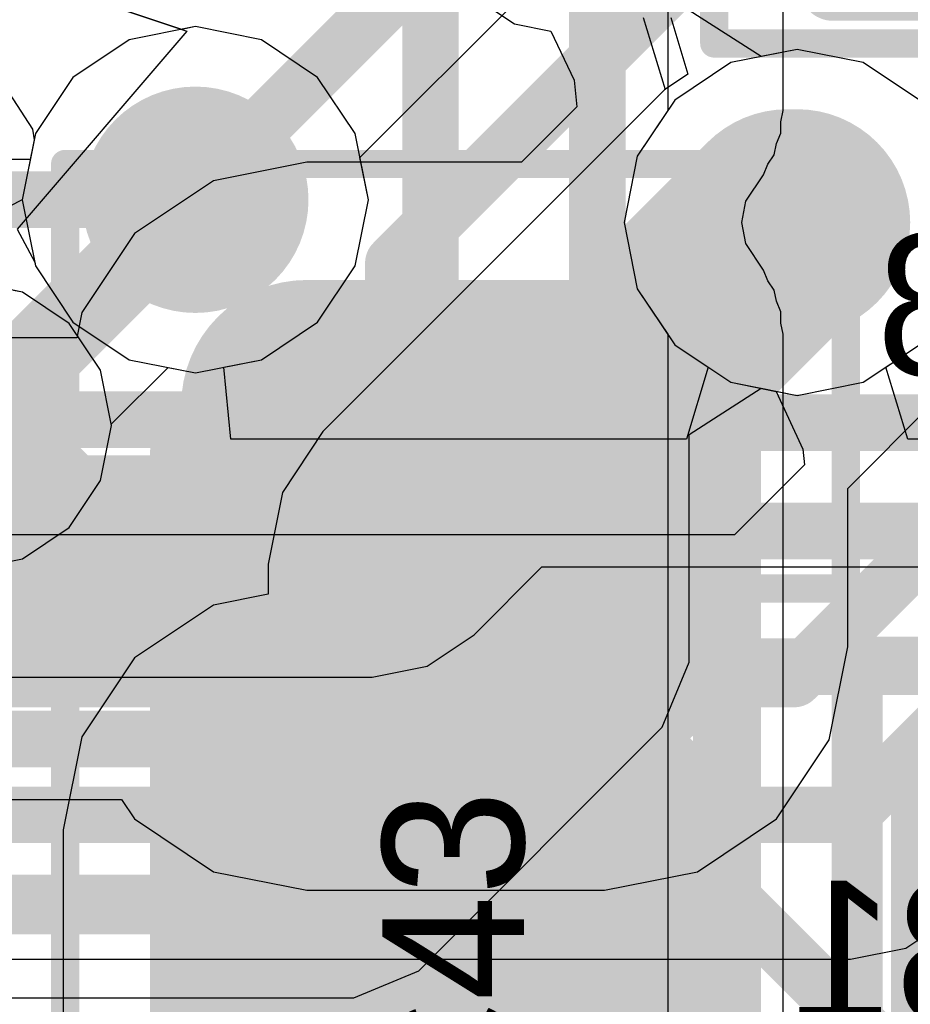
# Model space of a CAD drawing. Header units: millimetres. Extents: x -2 to 68, y -2 to 27.4.
# Tile 86 of 256: x 19.5 to 21.1, y 6.3 to 8. Entities that reach past the tile are written whole.
import ezdxf

# ---------------------------------------------------------------- set-up
doc = ezdxf.new("R2010")
doc.units = ezdxf.units.MM
for name, color, linetype in [('BottomLayer', 5, 'Continuous'), ('BottomPaste', 16, 'Continuous'), ('BottomSolder', 6, 'Continuous'), ('DrillGuide', 244, 'Continuous'), ('Mechanical10', 56, 'Continuous'), ('Mechanical13', 56, 'Continuous'), ('Mechanical15', 56, 'Continuous'), ('Mechanical17', 56, 'Continuous'), ('Mechanical2', 216, 'Continuous'), ('Mechanical6', 56, 'Continuous'), ('MidLayer1', 16, 'Continuous'), ('MidLayer2', 76, 'Continuous'), ('MidLayer3', 90, 'Continuous'), ('MidLayer4', 156, 'Continuous'), ('MidLayer5', 130, 'Continuous'), ('MidLayer6', 216, 'Continuous'), ('MidLayer7', 6, 'Continuous'), ('MidLayer8', 54, 'Continuous'), ('MultiLayer', 9, 'Continuous'), ('TopLayer', 1, 'Continuous'), ('TopPaste', 8, 'Continuous'), ('TopSolder', 216, 'Continuous'), ('ViaHoleLayer', 16, 'Continuous')]:
    doc.layers.add(name, color=color, linetype=linetype)

# ---------------------------------------------------------------- blocks, each defined once
blk = doc.blocks.new('RES_0201_121')
at = {"layer": 'Mechanical13', "const_width": 0.12}
for points in [[(0.32, 0.17), (-0.32, 0.17)], [(-0.32, 0.17), (-0.32, -0.17)], [(0.32, 0.17), (0.32, -0.17)], [(0.32, -0.17), (-0.32, -0.17)]]:
    blk.add_lwpolyline(points, dxfattribs=at)
at = {"layer": 'Mechanical13', "const_width": 0.06}
for points in [[(-0.35, 0.17, 1), (-0.29, 0.17, 1)], [(-0.35, 0.17, 1), (-0.29, 0.17, 1)], [(0.29, 0.17, 1), (0.35, 0.17, 1)], [(0.29, 0.17, 1), (0.35, 0.17, 1)], [(-0.35, -0.17, 1), (-0.29, -0.17, 1)], [(-0.35, -0.17, 1), (-0.29, -0.17, 1)], [(0.29, -0.17, 1), (0.35, -0.17, 1)], [(0.29, -0.17, 1), (0.35, -0.17, 1)]]:
    blk.add_lwpolyline(points, format="xyb", close=True, dxfattribs=at)
at = {"layer": 'Mechanical15', "const_width": 0.05}
for points in [[(0.53, 0.27), (-0.53, 0.27)], [(-0.53, 0.27), (-0.53, -0.27)], [(0.53, 0.27), (0.53, -0.27)], [(0, 0.135), (0, -0.135)], [(0.135, 0), (-0.135, 0)], [(0.53, -0.27), (-0.53, -0.27)]]:
    blk.add_lwpolyline(points, dxfattribs=at)
at = {"layer": 'Mechanical15'}
for points, const_width in [([(-0.5425, 0.27, 1), (-0.5175, 0.27, 1)], 0.025), ([(-0.5425, 0.27, 1), (-0.5175, 0.27, 1)], 0.025), ([(0.5175, 0.27, 1), (0.5425, 0.27, 1)], 0.025), ([(0.5175, 0.27, 1), (0.5425, 0.27, 1)], 0.025), ([(-0.0125, 0.135, 1), (0.0125, 0.135, 1)], 0.025), ([(0.1013, 0, 1), (-0.1013, 0, 1)], 0.05), ([(-0.1475, 0, 1), (-0.1225, 0, 1)], 0.025), ([(-0.1138, 0, 1), (-0.0888, 0, 1)], 0.025), ([(0.0888, 0, 1), (0.1138, 0, 1)], 0.025), ([(0.1225, 0, 1), (0.1475, 0, 1)], 0.025), ([(-0.0125, -0.135, 1), (0.0125, -0.135, 1)], 0.025), ([(-0.5425, -0.27, 1), (-0.5175, -0.27, 1)], 0.025), ([(-0.5425, -0.27, 1), (-0.5175, -0.27, 1)], 0.025), ([(0.5175, -0.27, 1), (0.5425, -0.27, 1)], 0.025), ([(0.5175, -0.27, 1), (0.5425, -0.27, 1)], 0.025)]:
    blk.add_lwpolyline(points, format="xyb", close=True, dxfattribs=dict(at, const_width=const_width))
at = {"layer": 'TopLayer', "const_width": 0.0806}
for points in [[(-0.3897, 0.0894, 1), (-0.3091, 0.0894, 1)], [(-0.2409, 0.0894, 1), (-0.1603, 0.0894, 1)], [(0.1603, 0.0894, 1), (0.2409, 0.0894, 1)], [(0.3091, 0.0894, 1), (0.3897, 0.0894, 1)], [(-0.3897, -0.0894, 1), (-0.3091, -0.0894, 1)], [(-0.2409, -0.0894, 1), (-0.1603, -0.0894, 1)], [(0.1603, -0.0894, 1), (0.2409, -0.0894, 1)], [(0.3091, -0.0894, 1), (0.3897, -0.0894, 1)]]:
    blk.add_lwpolyline(points, format="xyb", close=True, dxfattribs=at)
at = {"layer": 'TopLayer'}
for points in [[(-0.2006, 0.17), (-0.3494, 0.17), (-0.2006, -0.17), (-0.3494, -0.17)], [(0.2006, -0.17), (0.3494, -0.17), (0.2006, 0.17), (0.3494, 0.17)], [(-0.12, 0.0894), (-0.43, 0.0894), (-0.12, -0.0894), (-0.43, -0.0894)], [(0.12, -0.0894), (0.43, -0.0894), (0.12, 0.0894), (0.43, 0.0894)]]:
    blk.add_solid(points, dxfattribs=at)
at = {"layer": 'TopPaste', "const_width": 0.0806}
for points in [[(-0.3897, 0.0894, 1), (-0.3091, 0.0894, 1)], [(-0.2409, 0.0894, 1), (-0.1603, 0.0894, 1)], [(0.1603, 0.0894, 1), (0.2409, 0.0894, 1)], [(0.3091, 0.0894, 1), (0.3897, 0.0894, 1)], [(-0.3897, -0.0894, 1), (-0.3091, -0.0894, 1)], [(-0.2409, -0.0894, 1), (-0.1603, -0.0894, 1)], [(0.1603, -0.0894, 1), (0.2409, -0.0894, 1)], [(0.3091, -0.0894, 1), (0.3897, -0.0894, 1)]]:
    blk.add_lwpolyline(points, format="xyb", close=True, dxfattribs=at)
at = {"layer": 'TopPaste'}
for points in [[(-0.2006, 0.17), (-0.3494, 0.17), (-0.2006, -0.17), (-0.3494, -0.17)], [(0.2006, -0.17), (0.3494, -0.17), (0.2006, 0.17), (0.3494, 0.17)], [(-0.12, 0.0894), (-0.43, 0.0894), (-0.12, -0.0894), (-0.43, -0.0894)], [(0.12, -0.0894), (0.43, -0.0894), (0.12, 0.0894), (0.43, 0.0894)]]:
    blk.add_solid(points, dxfattribs=at)
at = {"layer": 'TopSolder', "const_width": 0.0806}
for points in [[(-0.3897, 0.0894, 1), (-0.3091, 0.0894, 1)], [(-0.2409, 0.0894, 1), (-0.1603, 0.0894, 1)], [(0.1603, 0.0894, 1), (0.2409, 0.0894, 1)], [(0.3091, 0.0894, 1), (0.3897, 0.0894, 1)], [(-0.3897, -0.0894, 1), (-0.3091, -0.0894, 1)], [(-0.2409, -0.0894, 1), (-0.1603, -0.0894, 1)], [(0.1603, -0.0894, 1), (0.2409, -0.0894, 1)], [(0.3091, -0.0894, 1), (0.3897, -0.0894, 1)]]:
    blk.add_lwpolyline(points, format="xyb", close=True, dxfattribs=at)
at = {"layer": 'TopSolder'}
for points in [[(-0.2006, 0.17), (-0.3494, 0.17), (-0.2006, -0.17), (-0.3494, -0.17)], [(0.2006, -0.17), (0.3494, -0.17), (0.2006, 0.17), (0.3494, 0.17)], [(-0.12, 0.0894), (-0.43, 0.0894), (-0.12, -0.0894), (-0.43, -0.0894)], [(0.12, -0.0894), (0.43, -0.0894), (0.12, 0.0894), (0.43, 0.0894)]]:
    blk.add_solid(points, dxfattribs=at)
blk = doc.blocks.new('CAP_0201_B_316')
at = {"layer": 'BottomLayer', "const_width": 0.0806}
for points in [[(-0.3897, 0.0894, 1), (-0.3091, 0.0894, 1)], [(-0.2409, 0.0894, 1), (-0.1603, 0.0894, 1)], [(0.1603, 0.0894, 1), (0.2409, 0.0894, 1)], [(0.3091, 0.0894, 1), (0.3897, 0.0894, 1)], [(-0.3897, -0.0894, 1), (-0.3091, -0.0894, 1)], [(-0.2409, -0.0894, 1), (-0.1603, -0.0894, 1)], [(0.1603, -0.0894, 1), (0.2409, -0.0894, 1)], [(0.3091, -0.0894, 1), (0.3897, -0.0894, 1)]]:
    blk.add_lwpolyline(points, format="xyb", close=True, dxfattribs=at)
at = {"layer": 'BottomLayer'}
for points in [[(-0.2006, 0.17), (-0.3494, 0.17), (-0.2006, -0.17), (-0.3494, -0.17)], [(0.2006, -0.17), (0.3494, -0.17), (0.2006, 0.17), (0.3494, 0.17)], [(-0.12, 0.0894), (-0.43, 0.0894), (-0.12, -0.0894), (-0.43, -0.0894)], [(0.12, -0.0894), (0.43, -0.0894), (0.12, 0.0894), (0.43, 0.0894)]]:
    blk.add_solid(points, dxfattribs=at)
at = {"layer": 'BottomPaste', "const_width": 0.0806}
for points in [[(-0.3897, 0.0894, 1), (-0.3091, 0.0894, 1)], [(-0.2409, 0.0894, 1), (-0.1603, 0.0894, 1)], [(0.1603, 0.0894, 1), (0.2409, 0.0894, 1)], [(0.3091, 0.0894, 1), (0.3897, 0.0894, 1)], [(-0.3897, -0.0894, 1), (-0.3091, -0.0894, 1)], [(-0.2409, -0.0894, 1), (-0.1603, -0.0894, 1)], [(0.1603, -0.0894, 1), (0.2409, -0.0894, 1)], [(0.3091, -0.0894, 1), (0.3897, -0.0894, 1)]]:
    blk.add_lwpolyline(points, format="xyb", close=True, dxfattribs=at)
at = {"layer": 'BottomPaste'}
for points in [[(-0.2006, 0.17), (-0.3494, 0.17), (-0.2006, -0.17), (-0.3494, -0.17)], [(0.2006, -0.17), (0.3494, -0.17), (0.2006, 0.17), (0.3494, 0.17)], [(-0.12, 0.0894), (-0.43, 0.0894), (-0.12, -0.0894), (-0.43, -0.0894)], [(0.12, -0.0894), (0.43, -0.0894), (0.12, 0.0894), (0.43, 0.0894)]]:
    blk.add_solid(points, dxfattribs=at)
at = {"layer": 'BottomSolder', "const_width": 0.0806}
for points in [[(-0.3897, 0.0894, 1), (-0.3091, 0.0894, 1)], [(-0.2409, 0.0894, 1), (-0.1603, 0.0894, 1)], [(0.1603, 0.0894, 1), (0.2409, 0.0894, 1)], [(0.3091, 0.0894, 1), (0.3897, 0.0894, 1)], [(-0.3897, -0.0894, 1), (-0.3091, -0.0894, 1)], [(-0.2409, -0.0894, 1), (-0.1603, -0.0894, 1)], [(0.1603, -0.0894, 1), (0.2409, -0.0894, 1)], [(0.3091, -0.0894, 1), (0.3897, -0.0894, 1)]]:
    blk.add_lwpolyline(points, format="xyb", close=True, dxfattribs=at)
at = {"layer": 'BottomSolder'}
for points in [[(-0.2006, 0.17), (-0.3494, 0.17), (-0.2006, -0.17), (-0.3494, -0.17)], [(0.2006, -0.17), (0.3494, -0.17), (0.2006, 0.17), (0.3494, 0.17)], [(-0.12, 0.0894), (-0.43, 0.0894), (-0.12, -0.0894), (-0.43, -0.0894)], [(0.12, -0.0894), (0.43, -0.0894), (0.12, 0.0894), (0.43, 0.0894)]]:
    blk.add_solid(points, dxfattribs=at)
at = {"layer": 'Mechanical10', "const_width": 0.12}
for points in [[(-0.32, 0.17), (0.32, 0.17)], [(-0.32, 0.17), (-0.32, -0.17)], [(0.32, 0.17), (0.32, -0.17)], [(-0.32, -0.17), (0.32, -0.17)]]:
    blk.add_lwpolyline(points, dxfattribs=at)
at = {"layer": 'Mechanical10', "const_width": 0.06}
for points in [[(-0.35, 0.17, 1), (-0.29, 0.17, 1)], [(-0.35, 0.17, 1), (-0.29, 0.17, 1)], [(0.29, 0.17, 1), (0.35, 0.17, 1)], [(0.29, 0.17, 1), (0.35, 0.17, 1)], [(-0.35, -0.17, 1), (-0.29, -0.17, 1)], [(-0.35, -0.17, 1), (-0.29, -0.17, 1)], [(0.29, -0.17, 1), (0.35, -0.17, 1)], [(0.29, -0.17, 1), (0.35, -0.17, 1)]]:
    blk.add_lwpolyline(points, format="xyb", close=True, dxfattribs=at)
at = {"layer": 'Mechanical6', "const_width": 0.05}
for points in [[(-0.53, 0.27), (0.53, 0.27)], [(-0.53, 0.27), (-0.53, -0.27)], [(0.53, 0.27), (0.53, -0.27)], [(0, 0.135), (0, -0.135)], [(-0.135, 0), (0.135, 0)], [(-0.53, -0.27), (0.53, -0.27)]]:
    blk.add_lwpolyline(points, dxfattribs=at)
at = {"layer": 'Mechanical6'}
for points, const_width in [([(-0.5425, 0.27, 1), (-0.5175, 0.27, 1)], 0.025), ([(-0.5425, 0.27, 1), (-0.5175, 0.27, 1)], 0.025), ([(0.5175, 0.27, 1), (0.5425, 0.27, 1)], 0.025), ([(0.5175, 0.27, 1), (0.5425, 0.27, 1)], 0.025), ([(-0.0125, 0.135, 1), (0.0125, 0.135, 1)], 0.025), ([(0.1013, 0, 1), (-0.1013, 0, 1)], 0.05), ([(-0.1475, 0, 1), (-0.1225, 0, 1)], 0.025), ([(-0.1138, 0, 1), (-0.0888, 0, 1)], 0.025), ([(0.0888, 0, 1), (0.1138, 0, 1)], 0.025), ([(0.1225, 0, 1), (0.1475, 0, 1)], 0.025), ([(-0.0125, -0.135, 1), (0.0125, -0.135, 1)], 0.025), ([(-0.5425, -0.27, 1), (-0.5175, -0.27, 1)], 0.025), ([(-0.5425, -0.27, 1), (-0.5175, -0.27, 1)], 0.025), ([(0.5175, -0.27, 1), (0.5425, -0.27, 1)], 0.025), ([(0.5175, -0.27, 1), (0.5425, -0.27, 1)], 0.025)]:
    blk.add_lwpolyline(points, format="xyb", close=True, dxfattribs=dict(at, const_width=const_width))
blk = doc.blocks.new('CAP_0603_411')
at = {"layer": 'Mechanical13', "const_width": 0.12}
for points in [[(-0.88, 0.48), (0.88, 0.48)], [(0.88, 0.48), (0.88, -0.48)], [(-0.88, -0.48), (0.88, -0.48)]]:
    blk.add_lwpolyline(points, dxfattribs=at)
at = {"layer": 'Mechanical13', "const_width": 0.06}
for points in [[(0.85, 0.48, 1), (0.91, 0.48, 1)], [(0.85, 0.48, 1), (0.91, 0.48, 1)], [(0.85, -0.48, 1), (0.91, -0.48, 1)], [(0.85, -0.48, 1), (0.91, -0.48, 1)]]:
    blk.add_lwpolyline(points, format="xyb", close=True, dxfattribs=at)
at = {"layer": 'Mechanical15', "const_width": 0.05}
for points in [[(-1.39, 0.69), (1.39, 0.69)], [(1.39, 0.69), (1.39, -0.69)], [(0, 0.345), (0, -0.345)], [(-0.345, 0), (0.345, 0)], [(-1.39, -0.69), (1.39, -0.69)]]:
    blk.add_lwpolyline(points, dxfattribs=at)
at = {"layer": 'Mechanical15'}
for points, const_width in [([(1.3775, 0.69, 1), (1.4025, 0.69, 1)], 0.025), ([(1.3775, 0.69, 1), (1.4025, 0.69, 1)], 0.025), ([(-0.0125, 0.345, 1), (0.0125, 0.345, 1)], 0.025), ([(0.25, 0, 1), (-0.25, 0, 1)], 0.05), ([(0.2375, 0, 1), (0.2625, 0, 1)], 0.025), ([(0.3325, 0, 1), (0.3575, 0, 1)], 0.025), ([(-0.0125, -0.345, 1), (0.0125, -0.345, 1)], 0.025), ([(1.3775, -0.69, 1), (1.4025, -0.69, 1)], 0.025), ([(1.3775, -0.69, 1), (1.4025, -0.69, 1)], 0.025)]:
    blk.add_lwpolyline(points, format="xyb", close=True, dxfattribs=dict(at, const_width=const_width))
at = {"layer": 'TopLayer', "const_width": 0.2219}
for points in [[(0.4259, 0.2631, 1), (0.6478, 0.2631, 1)], [(0.8522, 0.2631, 1), (1.0741, 0.2631, 1)], [(0.4259, -0.2631, 1), (0.6478, -0.2631, 1)], [(0.8522, -0.2631, 1), (1.0741, -0.2631, 1)]]:
    blk.add_lwpolyline(points, format="xyb", close=True, dxfattribs=at)
at = {"layer": 'TopLayer'}
for points in [[(0.5369, -0.485), (0.9632, -0.485), (0.5369, 0.485), (0.9632, 0.485)], [(0.315, -0.2631), (1.185, -0.2631), (0.315, 0.2631), (1.185, 0.2631)]]:
    blk.add_solid(points, dxfattribs=at)
at = {"layer": 'TopPaste', "const_width": 0.2219}
for points in [[(0.4259, 0.2631, 1), (0.6478, 0.2631, 1)], [(0.8522, 0.2631, 1), (1.0741, 0.2631, 1)], [(0.4259, -0.2631, 1), (0.6478, -0.2631, 1)], [(0.8522, -0.2631, 1), (1.0741, -0.2631, 1)]]:
    blk.add_lwpolyline(points, format="xyb", close=True, dxfattribs=at)
at = {"layer": 'TopPaste'}
for points in [[(0.5369, -0.485), (0.9632, -0.485), (0.5369, 0.485), (0.9632, 0.485)], [(0.315, -0.2631), (1.185, -0.2631), (0.315, 0.2631), (1.185, 0.2631)]]:
    blk.add_solid(points, dxfattribs=at)
at = {"layer": 'TopSolder', "const_width": 0.2219}
for points in [[(0.4259, 0.2631, 1), (0.6478, 0.2631, 1)], [(0.8522, 0.2631, 1), (1.0741, 0.2631, 1)], [(0.4259, -0.2631, 1), (0.6478, -0.2631, 1)], [(0.8522, -0.2631, 1), (1.0741, -0.2631, 1)]]:
    blk.add_lwpolyline(points, format="xyb", close=True, dxfattribs=at)
at = {"layer": 'TopSolder'}
for points in [[(0.5369, -0.485), (0.9632, -0.485), (0.5369, 0.485), (0.9632, 0.485)], [(0.315, -0.2631), (1.185, -0.2631), (0.315, 0.2631), (1.185, 0.2631)]]:
    blk.add_solid(points, dxfattribs=at)
blk = doc.blocks.new('CAP_0603_B_412')
at = {"layer": 'BottomLayer', "const_width": 0.2219}
for points in [[(0.4259, 0.2631, 1), (0.6478, 0.2631, 1)], [(0.8522, 0.2631, 1), (1.0741, 0.2631, 1)], [(0.4259, -0.2631, 1), (0.6478, -0.2631, 1)], [(0.8522, -0.2631, 1), (1.0741, -0.2631, 1)]]:
    blk.add_lwpolyline(points, format="xyb", close=True, dxfattribs=at)
at = {"layer": 'BottomLayer'}
for points in [[(0.5369, -0.485), (0.9632, -0.485), (0.5369, 0.485), (0.9632, 0.485)], [(0.315, -0.2631), (1.185, -0.2631), (0.315, 0.2631), (1.185, 0.2631)]]:
    blk.add_solid(points, dxfattribs=at)
at = {"layer": 'BottomPaste', "const_width": 0.2219}
for points in [[(0.4259, 0.2631, 1), (0.6478, 0.2631, 1)], [(0.8522, 0.2631, 1), (1.0741, 0.2631, 1)], [(0.4259, -0.2631, 1), (0.6478, -0.2631, 1)], [(0.8522, -0.2631, 1), (1.0741, -0.2631, 1)]]:
    blk.add_lwpolyline(points, format="xyb", close=True, dxfattribs=at)
at = {"layer": 'BottomPaste'}
for points in [[(0.5369, -0.485), (0.9632, -0.485), (0.5369, 0.485), (0.9632, 0.485)], [(0.315, -0.2631), (1.185, -0.2631), (0.315, 0.2631), (1.185, 0.2631)]]:
    blk.add_solid(points, dxfattribs=at)
at = {"layer": 'BottomSolder', "const_width": 0.2219}
for points in [[(0.4259, 0.2631, 1), (0.6478, 0.2631, 1)], [(0.8522, 0.2631, 1), (1.0741, 0.2631, 1)], [(0.4259, -0.2631, 1), (0.6478, -0.2631, 1)], [(0.8522, -0.2631, 1), (1.0741, -0.2631, 1)]]:
    blk.add_lwpolyline(points, format="xyb", close=True, dxfattribs=at)
at = {"layer": 'BottomSolder'}
for points in [[(0.5369, -0.485), (0.9632, -0.485), (0.5369, 0.485), (0.9632, 0.485)], [(0.315, -0.2631), (1.185, -0.2631), (0.315, 0.2631), (1.185, 0.2631)]]:
    blk.add_solid(points, dxfattribs=at)
at = {"layer": 'Mechanical10', "const_width": 0.12}
for points in [[(-0.88, 0.48), (0.88, 0.48)], [(0.88, 0.48), (0.88, -0.48)], [(-0.88, -0.48), (0.88, -0.48)]]:
    blk.add_lwpolyline(points, dxfattribs=at)
at = {"layer": 'Mechanical10', "const_width": 0.06}
for points in [[(0.85, 0.48, 1), (0.91, 0.48, 1)], [(0.85, 0.48, 1), (0.91, 0.48, 1)], [(0.85, -0.48, 1), (0.91, -0.48, 1)], [(0.85, -0.48, 1), (0.91, -0.48, 1)]]:
    blk.add_lwpolyline(points, format="xyb", close=True, dxfattribs=at)
at = {"layer": 'Mechanical6', "const_width": 0.05}
for points in [[(-1.39, 0.69), (1.39, 0.69)], [(1.39, 0.69), (1.39, -0.69)], [(-1.39, -0.69), (1.39, -0.69)]]:
    blk.add_lwpolyline(points, dxfattribs=at)
at = {"layer": 'Mechanical6', "const_width": 0.025}
for points in [[(1.3775, 0.69, 1), (1.4025, 0.69, 1)], [(1.3775, 0.69, 1), (1.4025, 0.69, 1)], [(1.3775, -0.69, 1), (1.4025, -0.69, 1)], [(1.3775, -0.69, 1), (1.4025, -0.69, 1)]]:
    blk.add_lwpolyline(points, format="xyb", close=True, dxfattribs=at)

msp = doc.modelspace()

# ---------------------------------------------------------------- linework, layer by layer
at = {"layer": 'BottomLayer'}
for p, q in [((20.5818, 8.0237), (20.6203, 7.8967)), ((20.6304, 8.0237), (20.6607, 7.9237)), ((20.6607, 7.9237), (20.6194, 7.8961)), ((20.6194, 7.8961), (20.0157, 7.2923)), ((20.6194, 7.8961), (20.0157, 7.2923)), ((20.6203, 7.8967), (20.6194, 7.8961)), ((19.4845, 7.5385), (19.4411, 7.5471)), ((19.4845, 7.5385), (19.4686, 7.5417)), ((19.5672, 7.4832), (19.4845, 7.5385)), ((19.5672, 7.4832), (19.4845, 7.5385)), ((19.6225, 7.4005), (19.5672, 7.4832)), ((19.6225, 7.4005), (19.5672, 7.4832)), ((19.6419, 7.303), (19.6225, 7.4005)), ((19.6419, 7.303), (19.6225, 7.4005)), ((19.6225, 7.2055), (19.6419, 7.303)), ((19.6225, 7.2055), (19.6419, 7.303)), ((20.0157, 7.2923), (19.9439, 7.1848)), ((20.0157, 7.2923), (19.9439, 7.1848)), ((19.5672, 7.1228), (19.6225, 7.2055)), ((19.5672, 7.1228), (19.6225, 7.2055)), ((19.9439, 7.1848), (19.9186, 7.058)), ((19.9439, 7.1848), (19.9186, 7.058)), ((19.4845, 7.0675), (19.5672, 7.1228)), ((19.4845, 7.0675), (19.5672, 7.1228)), ((19.387, 7.0481), (19.4845, 7.0675)), ((19.387, 7.0481), (19.4845, 7.0675)), ((19.9186, 7.058), (19.9186, 7.0047)), ((19.9186, 7.058), (19.9186, 7.0047)), ((19.9186, 7.0047), (19.8223, 6.9855)), ((19.9186, 7.0047), (19.8223, 6.9855)), ((19.8223, 6.9855), (19.6827, 6.8923)), ((19.8223, 6.9855), (19.6827, 6.8923)), ((19.6827, 6.8923), (19.5895, 6.7527)), ((19.6827, 6.8923), (19.5895, 6.7527)), ((19.5895, 6.7527), (19.5567, 6.5882)), ((19.5895, 6.7527), (19.5567, 6.5882)), ((19.5567, 6.5882), (19.5567, 6.1619)), ((19.5567, 6.5882), (19.5567, 6.1619))]:
    msp.add_line(p, q, dxfattribs=at)
for points, const_width in [([(20.7537, 7.6618, 1), (20.9537, 7.6618, 1)], 0.2), ([(20.7912, 7.6618, 1), (20.9162, 7.6618, 1)], 0.125), ([(19.312, 7.303, 1), (19.462, 7.303, 1)], 0.15), ([(20.1875, 7.058, 1), (20.3125, 7.058, 1)], 0.125), ([(20.1875, 7.058, 1), (20.3125, 7.058, 1)], 0.125), ([(20.1875, 6.375, 1), (20.3125, 6.375, 1)], 0.125)]:
    msp.add_lwpolyline(points, format="xyb", close=True, dxfattribs=dict(at, const_width=const_width))
at = {"layer": 'BottomLayer', "const_width": 0.25}
for points in [[(20.25, 7.058), (20.8537, 7.6618)], [(20.25, 6.375), (20.25, 7.058)]]:
    msp.add_lwpolyline(points, dxfattribs=at)
at = {"layer": 'DrillGuide', "const_width": 0.1}
for points in [[(19.7401, 7.7018, 1), (19.8401, 7.7018, 1)], [(20.8037, 7.6618, 1), (20.9037, 7.6618, 1)]]:
    msp.add_lwpolyline(points, format="xyb", close=True, dxfattribs=at)
at = {"layer": 'MidLayer1'}
for p, q in [((19.7901, 8.0077), (19.673, 7.9844)), ((19.9071, 7.9844), (19.7901, 8.0077)), ((19.673, 7.9844), (19.5738, 7.9181)), ((20.0063, 7.9181), (19.9071, 7.9844)), ((20.8537, 7.9676), (20.7367, 7.9444)), ((20.9708, 7.9444), (20.8537, 7.9676)), ((20.7367, 7.9444), (20.6374, 7.878)), ((21.07, 7.878), (20.9708, 7.9444)), ((19.5738, 7.9181), (19.5075, 7.8189)), ((20.0726, 7.8189), (20.0063, 7.9181)), ((20.6374, 7.878), (20.5711, 7.7788)), ((19.5075, 7.8189), (19.4842, 7.7018)), ((20.0959, 7.7018), (20.0726, 7.8189)), ((20.5711, 7.7788), (20.5479, 7.6618)), ((19.4842, 7.7018), (19.5075, 7.5848)), ((20.0726, 7.5848), (20.0959, 7.7018)), ((20.5479, 7.6618), (20.5711, 7.5447)), ((19.5075, 7.5848), (19.5738, 7.4855)), ((20.0063, 7.4855), (20.0726, 7.5848)), ((20.5711, 7.5447), (20.6374, 7.4455)), ((19.5738, 7.4855), (19.673, 7.4192)), ((19.9071, 7.4192), (20.0063, 7.4855)), ((20.6374, 7.4455), (20.7367, 7.3792)), ((20.9708, 7.3792), (21.07, 7.4455)), ((19.673, 7.4192), (19.7901, 7.3959)), ((19.7901, 7.3959), (19.9071, 7.4192)), ((20.7367, 7.3792), (20.8537, 7.3559)), ((20.8537, 7.3559), (20.9708, 7.3792))]:
    msp.add_line(p, q, dxfattribs=at)
at = {"layer": 'MidLayer1', "const_width": 0.2}
for points in [[(19.6901, 7.7018, 1), (19.8901, 7.7018, 1)], [(20.7537, 7.6618, 1), (20.9537, 7.6618, 1)]]:
    msp.add_lwpolyline(points, format="xyb", close=True, dxfattribs=at)
at = {"layer": 'MidLayer2'}
for p, q in [((19.7901, 8.0077), (19.673, 7.9844)), ((19.9071, 7.9844), (19.7901, 8.0077)), ((19.673, 7.9844), (19.5738, 7.9181)), ((20.0063, 7.9181), (19.9071, 7.9844)), ((20.8537, 7.9676), (20.7367, 7.9444)), ((20.9708, 7.9444), (20.8537, 7.9676)), ((20.7367, 7.9444), (20.6374, 7.878)), ((21.07, 7.878), (20.9708, 7.9444)), ((19.5738, 7.9181), (19.5075, 7.8189)), ((20.0726, 7.8189), (20.0063, 7.9181)), ((20.6374, 7.878), (20.5711, 7.7788)), ((19.5075, 7.8189), (19.4842, 7.7018)), ((20.0959, 7.7018), (20.0726, 7.8189)), ((20.5711, 7.7788), (20.5479, 7.6618)), ((19.4842, 7.7018), (19.3665, 7.6425)), ((20.0726, 7.5848), (20.0959, 7.7018)), ((20.5479, 7.6618), (20.5711, 7.5447)), ((20.0063, 7.4855), (20.0726, 7.5848)), ((20.5711, 7.5447), (20.6374, 7.4455)), ((19.9071, 7.4192), (20.0063, 7.4855)), ((20.6374, 7.4455), (20.6966, 7.406)), ((21.0109, 7.406), (21.07, 7.4455)), ((19.8404, 7.406), (19.9071, 7.4192)), ((19.8529, 7.279), (19.8404, 7.406)), ((20.6966, 7.406), (20.6581, 7.279)), ((21.0494, 7.279), (21.0109, 7.406)), ((20.6581, 7.279), (19.8529, 7.279)), ((21.8859, 7.279), (21.0494, 7.279))]:
    msp.add_line(p, q, dxfattribs=at)
at = {"layer": 'MidLayer2', "const_width": 0.1}
for points in [[(18.2864, 8.4929), (19.6628, 7.1166)], [(18.187, 8.253), (19.5634, 6.8766)], [(19.6628, 7.1166), (22.3971, 7.1166)], [(19.5634, 6.8766), (22.2977, 6.8766)], [(18.3537, 6.459), (20.7468, 6.459)], [(20.7468, 6.459), (21.9904, 5.2154)]]:
    msp.add_lwpolyline(points, dxfattribs=at)
at = {"layer": 'MidLayer2'}
for points, const_width in [([(19.6901, 7.7018, 1), (19.8901, 7.7018, 1)], 0.2), ([(20.7537, 7.6618, 1), (20.9537, 7.6618, 1)], 0.2), ([(19.6378, 7.1166, 1), (19.6878, 7.1166, 1)], 0.05), ([(19.6378, 7.1166, 1), (19.6878, 7.1166, 1)], 0.05), ([(19.5384, 6.8766, 1), (19.5884, 6.8766, 1)], 0.05), ([(19.5384, 6.8766, 1), (19.5884, 6.8766, 1)], 0.05), ([(20.7218, 6.459, 1), (20.7718, 6.459, 1)], 0.05), ([(20.7218, 6.459, 1), (20.7718, 6.459, 1)], 0.05)]:
    msp.add_lwpolyline(points, format="xyb", close=True, dxfattribs=dict(at, const_width=const_width))
at = {"layer": 'MidLayer3'}
for p, q in [((20.0811, 7.7763), (20.5438, 8.239)), ((20.8537, 7.9676), (20.7367, 7.9444)), ((20.9708, 7.9444), (20.8537, 7.9676)), ((19.432, 7.9345), (19.5025, 7.8264)), ((20.7367, 7.9444), (20.6374, 7.878)), ((21.07, 7.878), (20.9708, 7.9444)), ((20.6374, 7.878), (20.5711, 7.7788)), ((19.5025, 7.8264), (19.5052, 7.8075)), ((19.5052, 7.8075), (19.4842, 7.7018)), ((20.5711, 7.7788), (20.5479, 7.6618)), ((20.0959, 7.7018), (20.0811, 7.7763)), ((19.4842, 7.7018), (19.5075, 7.5848)), ((20.0726, 7.5848), (20.0959, 7.7018)), ((20.5479, 7.6618), (20.5711, 7.5447)), ((19.5075, 7.5848), (19.5738, 7.4855)), ((20.0063, 7.4855), (20.0726, 7.5848)), ((20.5711, 7.5447), (20.6374, 7.4455)), ((19.5738, 7.4855), (19.673, 7.4192)), ((19.9071, 7.4192), (20.0063, 7.4855)), ((20.6374, 7.4455), (20.7367, 7.3792)), ((19.673, 7.4192), (19.7901, 7.3959)), ((19.7901, 7.3959), (19.9071, 7.4192)), ((20.7367, 7.3792), (20.817, 7.3632)), ((20.817, 7.3632), (20.8641, 7.2611)), ((20.8641, 7.2611), (20.8671, 7.2336)), ((20.8671, 7.2336), (20.7434, 7.1099)), ((20.7434, 7.1099), (18.7376, 7.1099)), ((21.0459, 6.3795), (21.1286, 6.4348)), ((20.9483, 6.3601), (21.0459, 6.3795)), ((18.5326, 6.3601), (20.9483, 6.3601))]:
    msp.add_line(p, q, dxfattribs=at)
at = {"layer": 'MidLayer3', "const_width": 0.1}
for points in [[(19.7901, 7.7148), (20.4766, 8.4014)], [(19.7901, 7.7018), (19.7901, 7.7148)], [(20.8489, 6.855), (21.1759, 7.182)], [(20.9483, 6.615), (21.2753, 6.942)], [(18.632, 6.855), (20.8489, 6.855)], [(18.5326, 6.615), (20.9483, 6.615)]]:
    msp.add_lwpolyline(points, dxfattribs=at)
at = {"layer": 'MidLayer3'}
for points, const_width in [([(19.6901, 7.7018, 1), (19.8901, 7.7018, 1)], 0.2), ([(20.7537, 7.6618, 1), (20.9537, 7.6618, 1)], 0.2), ([(19.7651, 7.7148, 1), (19.8151, 7.7148, 1)], 0.05), ([(19.7651, 7.7148, 1), (19.8151, 7.7148, 1)], 0.05), ([(19.7651, 7.7018, 1), (19.8151, 7.7018, 1)], 0.05), ([(20.8239, 6.855, 1), (20.8739, 6.855, 1)], 0.05), ([(20.8239, 6.855, 1), (20.8739, 6.855, 1)], 0.05), ([(20.9233, 6.615, 1), (20.9733, 6.615, 1)], 0.05), ([(20.9233, 6.615, 1), (20.9733, 6.615, 1)], 0.05)]:
    msp.add_lwpolyline(points, format="xyb", close=True, dxfattribs=dict(at, const_width=const_width))
at = {"layer": 'MidLayer4'}
for p, q in [((19.7901, 8.0077), (19.673, 7.9844)), ((19.9071, 7.9844), (19.7901, 8.0077)), ((19.673, 7.9844), (19.5738, 7.9181)), ((20.0063, 7.9181), (19.9071, 7.9844)), ((20.8537, 7.9676), (20.7367, 7.9444)), ((20.9708, 7.9444), (20.8537, 7.9676)), ((20.7367, 7.9444), (20.6374, 7.878)), ((21.07, 7.878), (20.9708, 7.9444)), ((19.5738, 7.9181), (19.5075, 7.8189)), ((20.0726, 7.8189), (20.0063, 7.9181)), ((20.6374, 7.878), (20.5711, 7.7788)), ((19.5075, 7.8189), (19.4983, 7.7728)), ((20.0959, 7.7018), (20.0726, 7.8189)), ((20.5711, 7.7788), (20.5479, 7.6618)), ((19.4983, 7.7728), (19.3688, 7.7728)), ((20.0726, 7.5848), (20.0959, 7.7018)), ((20.5479, 7.6618), (20.5711, 7.5447)), ((20.0063, 7.4855), (20.0726, 7.5848)), ((20.5711, 7.5447), (20.6374, 7.4455)), ((19.9071, 7.4192), (20.0063, 7.4855)), ((20.6374, 7.4455), (20.7367, 7.3792)), ((20.9708, 7.3792), (21.07, 7.4455)), ((19.7901, 7.3959), (19.9071, 7.4192)), ((19.6415, 7.3051), (19.7419, 7.4055)), ((19.7419, 7.4055), (19.7901, 7.3959)), ((20.7367, 7.3792), (20.8537, 7.3559)), ((20.8537, 7.3559), (20.9708, 7.3792)), ((19.6225, 7.2055), (19.6419, 7.303)), ((19.6419, 7.303), (19.6415, 7.3051)), ((19.5672, 7.1228), (19.6225, 7.2055)), ((19.4845, 7.0675), (19.5672, 7.1228)), ((19.387, 7.0481), (19.4845, 7.0675))]:
    msp.add_line(p, q, dxfattribs=at)
for points, const_width in [([(19.6901, 7.7018, 1), (19.8901, 7.7018, 1)], 0.2), ([(20.7537, 7.6618, 1), (20.9537, 7.6618, 1)], 0.2), ([(19.7483, 7.7018, 1), (19.8233, 7.7018, 1)], 0.075), ([(19.7483, 7.7018, 1), (19.8233, 7.7018, 1)], 0.075), ([(19.7526, 7.7018, 1), (19.8276, 7.7018, 1)], 0.075), ([(19.312, 7.303, 1), (19.462, 7.303, 1)], 0.15)]:
    msp.add_lwpolyline(points, format="xyb", close=True, dxfattribs=dict(at, const_width=const_width))
at = {"layer": 'MidLayer4', "const_width": 0.15}
for points in [[(19.387, 7.303), (19.7858, 7.7018)], [(19.7858, 7.7018), (19.7901, 7.7018)]]:
    msp.add_lwpolyline(points, dxfattribs=at)
at = {"layer": 'MidLayer5'}
for p, q in [((20.79, 7.955), (20.663, 8.0363)), ((20.8537, 7.9676), (20.79, 7.955)), ((20.9708, 7.9444), (20.8537, 7.9676)), ((21.07, 7.878), (20.9708, 7.9444)), ((20.9708, 7.3792), (21.07, 7.4455)), ((20.8537, 7.3559), (20.9708, 7.3792)), ((20.663, 7.2873), (20.79, 7.3686)), ((20.79, 7.3686), (20.8537, 7.3559)), ((20.663, 6.8845), (20.663, 7.2873)), ((20.6155, 6.7697), (20.663, 6.8845)), ((20.185, 6.3392), (20.6155, 6.7697)), ((20.0702, 6.2916), (20.185, 6.3392)), ((19.2763, 6.2916), (20.0702, 6.2916))]:
    msp.add_line(p, q, dxfattribs=at)
at = {"layer": 'MidLayer5', "const_width": 0.1}
for points in [[(20.5007, 6.8845), (20.5007, 8.8673)], [(20.2057, 7.0067), (20.2057, 8.7451)], [(19.3661, 7.7704), (19.4347, 7.7018)], [(19.4347, 7.7018), (19.7901, 7.7018)], [(19.948, 6.749), (20.2057, 7.0067)], [(20.0702, 6.454), (20.5007, 6.8845)], [(19.3985, 6.749), (19.948, 6.749)], [(19.2763, 6.454), (20.0702, 6.454)]]:
    msp.add_lwpolyline(points, dxfattribs=at)
at = {"layer": 'MidLayer5'}
for points, const_width in [([(19.6901, 7.7018, 1), (19.8901, 7.7018, 1)], 0.2), ([(20.7537, 7.6618, 1), (20.9537, 7.6618, 1)], 0.2), ([(19.4097, 7.7018, 1), (19.4597, 7.7018, 1)], 0.05), ([(19.4097, 7.7018, 1), (19.4597, 7.7018, 1)], 0.05), ([(19.7651, 7.7018, 1), (19.8151, 7.7018, 1)], 0.05), ([(20.1807, 7.0067, 1), (20.2307, 7.0067, 1)], 0.05), ([(20.1807, 7.0067, 1), (20.2307, 7.0067, 1)], 0.05), ([(20.4757, 6.8845, 1), (20.5257, 6.8845, 1)], 0.05), ([(20.4757, 6.8845, 1), (20.5257, 6.8845, 1)], 0.05), ([(19.923, 6.749, 1), (19.973, 6.749, 1)], 0.05), ([(19.923, 6.749, 1), (19.973, 6.749, 1)], 0.05), ([(20.0452, 6.454, 1), (20.0952, 6.454, 1)], 0.05), ([(20.0452, 6.454, 1), (20.0952, 6.454, 1)], 0.05)]:
    msp.add_lwpolyline(points, format="xyb", close=True, dxfattribs=dict(at, const_width=const_width))
at = {"layer": 'MidLayer6'}
for p, q in [((20.2827, 6.9331), (20.4027, 7.0531)), ((20.4027, 7.0531), (22.3118, 7.0531)), ((20.2, 6.8778), (20.2827, 6.9331)), ((20.1024, 6.8584), (20.2, 6.8778)), ((18.5867, 6.8584), (20.1024, 6.8584))]:
    msp.add_line(p, q, dxfattribs=at)
at = {"layer": 'MidLayer6', "const_width": 0.1}
for points in [[(20.1401, 7.5901), (20.6947, 8.1447)], [(20.1401, 7.4721), (20.1401, 7.5901)], [(19.9813, 7.3133), (20.1401, 7.4721)], [(18.7538, 7.3133), (19.9813, 7.3133)], [(20.1024, 7.1133), (20.2972, 7.308)], [(20.2972, 7.308), (22.3118, 7.308)], [(18.5867, 7.1133), (20.1024, 7.1133)]]:
    msp.add_lwpolyline(points, dxfattribs=at)
at = {"layer": 'MidLayer6'}
for points, const_width in [([(19.6901, 7.7018, 1), (19.8901, 7.7018, 1)], 0.2), ([(20.7537, 7.6618, 1), (20.9537, 7.6618, 1)], 0.2), ([(20.1151, 7.5901, 1), (20.165, 7.5901, 1)], 0.05), ([(20.1151, 7.5901, 1), (20.165, 7.5901, 1)], 0.05), ([(20.1151, 7.4721, 1), (20.165, 7.4721, 1)], 0.05), ([(20.1151, 7.4721, 1), (20.165, 7.4721, 1)], 0.05), ([(19.9563, 7.3133, 1), (20.0063, 7.3133, 1)], 0.05), ([(19.9563, 7.3133, 1), (20.0063, 7.3133, 1)], 0.05), ([(20.2722, 7.308, 1), (20.3222, 7.308, 1)], 0.05), ([(20.2722, 7.308, 1), (20.3222, 7.308, 1)], 0.05), ([(20.0774, 7.1133, 1), (20.1274, 7.1133, 1)], 0.05), ([(20.0774, 7.1133, 1), (20.1274, 7.1133, 1)], 0.05)]:
    msp.add_lwpolyline(points, format="xyb", close=True, dxfattribs=dict(at, const_width=const_width))
at = {"layer": 'MidLayer7'}
for p, q in [((19.7901, 8.0077), (19.673, 7.9844)), ((19.9071, 7.9844), (19.7901, 8.0077)), ((19.673, 7.9844), (19.5738, 7.9181)), ((20.0063, 7.9181), (19.9071, 7.9844)), ((20.8537, 7.9676), (20.7367, 7.9444)), ((20.9708, 7.9444), (20.8537, 7.9676)), ((20.7367, 7.9444), (20.6374, 7.878)), ((21.07, 7.878), (20.9708, 7.9444)), ((19.5738, 7.9181), (19.5075, 7.8189)), ((20.0726, 7.8189), (20.0063, 7.9181)), ((20.6374, 7.878), (20.5711, 7.7788)), ((19.5075, 7.8189), (19.4842, 7.7018)), ((20.0959, 7.7018), (20.0726, 7.8189)), ((20.5711, 7.7788), (20.5479, 7.6618)), ((19.4842, 7.7018), (19.5075, 7.5848)), ((20.0726, 7.5848), (20.0959, 7.7018)), ((20.5479, 7.6618), (20.5711, 7.5447)), ((19.5075, 7.5848), (19.5738, 7.4855)), ((20.0063, 7.4855), (20.0726, 7.5848)), ((20.5711, 7.5447), (20.6374, 7.4455)), ((19.5738, 7.4855), (19.673, 7.4192)), ((19.9071, 7.4192), (20.0063, 7.4855)), ((20.6374, 7.4455), (20.7367, 7.3792)), ((20.9708, 7.3792), (21.07, 7.4455)), ((19.673, 7.4192), (19.7901, 7.3959)), ((19.7901, 7.3959), (19.9071, 7.4192)), ((20.7367, 7.3792), (20.8537, 7.3559)), ((20.8537, 7.3559), (20.9708, 7.3792))]:
    msp.add_line(p, q, dxfattribs=at)
at = {"layer": 'MidLayer7', "const_width": 0.2}
for points in [[(19.6901, 7.7018, 1), (19.8901, 7.7018, 1)], [(20.7537, 7.6618, 1), (20.9537, 7.6618, 1)]]:
    msp.add_lwpolyline(points, format="xyb", close=True, dxfattribs=at)
at = {"layer": 'MidLayer8'}
for p, q in [((20.625, 8.9498), (20.625, 7.8594)), ((20.8289, 7.8594), (20.8289, 8.6962)), ((19.325, 8.15), (19.775, 8)), ((19.7662, 8.0029), (19.4266, 8.1161)), ((19.7901, 8.0077), (19.7662, 8.0029)), ((19.9071, 7.9844), (19.7901, 8.0077)), ((19.775, 8), (19.475, 7.65)), ((20.0063, 7.9181), (19.9071, 7.9844)), ((20.0726, 7.8189), (20.0063, 7.9181)), ((20.625, 7.8594), (20.5711, 7.7788)), ((20.825, 7.8397), (20.8289, 7.8594)), ((20.825, 7.8196), (20.825, 7.8397)), ((20.0959, 7.7018), (20.0726, 7.8189)), ((20.8173, 7.8011), (20.825, 7.8196)), ((20.8134, 7.7814), (20.8173, 7.8011)), ((20.5711, 7.7788), (20.5479, 7.6618)), ((20.8022, 7.7647), (20.8134, 7.7814)), ((20.7946, 7.7461), (20.8022, 7.7647)), ((20.7632, 7.6992), (20.7946, 7.7461)), ((20.0726, 7.5848), (20.0959, 7.7018)), ((20.7558, 7.6618), (20.7632, 7.6992)), ((20.5479, 7.6618), (20.5711, 7.5447)), ((20.7632, 7.6243), (20.7558, 7.6618)), ((19.475, 7.65), (19.5061, 7.5915)), ((20.7946, 7.5774), (20.7632, 7.6243)), ((19.5061, 7.5915), (19.5075, 7.5848)), ((19.5075, 7.5848), (19.5738, 7.4855)), ((20.0063, 7.4855), (20.0726, 7.5848)), ((20.8022, 7.5588), (20.7946, 7.5774)), ((20.8134, 7.5421), (20.8022, 7.5588)), ((20.5711, 7.5447), (20.625, 7.4641)), ((20.8173, 7.5224), (20.8134, 7.5421)), ((20.825, 7.5039), (20.8173, 7.5224)), ((20.825, 7.4838), (20.825, 7.5039)), ((19.5738, 7.4855), (19.673, 7.4192)), ((19.9071, 7.4192), (20.0063, 7.4855)), ((20.8289, 7.4641), (20.825, 7.4838)), ((20.625, 7.4641), (20.625, 5.8889)), ((20.8289, 5.8889), (20.8289, 7.4641)), ((19.673, 7.4192), (19.7901, 7.3959)), ((19.7901, 7.3959), (19.9071, 7.4192))]:
    msp.add_line(p, q, dxfattribs=at)
at = {"layer": 'MidLayer8', "const_width": 0.2}
for points in [[(19.6901, 7.7018, 1), (19.8901, 7.7018, 1)], [(20.7537, 7.6618, 1), (20.9537, 7.6618, 1)]]:
    msp.add_lwpolyline(points, format="xyb", close=True, dxfattribs=at)
at = {"layer": 'MultiLayer'}
for points, const_width in [([(19.6901, 7.7018, 1), (19.8901, 7.7018, 1)], 0.2), ([(20.7537, 7.6618, 1), (20.9537, 7.6618, 1)], 0.2), ([(19.312, 7.303, 1), (19.462, 7.303, 1)], 0.15)]:
    msp.add_lwpolyline(points, format="xyb", close=True, dxfattribs=dict(at, const_width=const_width))
at = {"layer": 'TopLayer'}
for p, q in [((20.2718, 8.0677), (20.3545, 8.0125)), ((20.2718, 8.0677), (20.3545, 8.0125)), ((20.3545, 8.0125), (20.4184, 7.9998)), ((20.3545, 8.0125), (20.4184, 7.9998)), ((20.4184, 7.9998), (20.4597, 7.9134)), ((20.4184, 7.9998), (20.4597, 7.9134)), ((20.4597, 7.9134), (20.4643, 7.8661)), ((20.4597, 7.9134), (20.4643, 7.8661)), ((20.4643, 7.8661), (20.3665, 7.7683)), ((20.4643, 7.8661), (20.3665, 7.7683)), ((19.9869, 7.7683), (19.8223, 7.7355)), ((19.9869, 7.7683), (19.8223, 7.7355)), ((20.3665, 7.7683), (19.9869, 7.7683)), ((20.3665, 7.7683), (19.9869, 7.7683)), ((19.8223, 7.7355), (19.6827, 7.6423)), ((19.8223, 7.7355), (19.6827, 7.6423)), ((19.6827, 7.6423), (19.5895, 7.5028)), ((19.6827, 7.6423), (19.5895, 7.5028)), ((19.5895, 7.5028), (19.5805, 7.4578)), ((19.5895, 7.5028), (19.5805, 7.4578)), ((19.5805, 7.4578), (19.3704, 7.4578)), ((19.5805, 7.4578), (19.3704, 7.4578)), ((20.9433, 7.1915), (21.0909, 7.3392)), ((20.9433, 7.1915), (21.0909, 7.3392)), ((20.9433, 6.9119), (20.9433, 7.1915)), ((20.9433, 6.9119), (20.9433, 7.1915)), ((20.9105, 6.7473), (20.9433, 6.9119)), ((20.9105, 6.7473), (20.9433, 6.9119)), ((20.8173, 6.6077), (20.9105, 6.7473)), ((20.8173, 6.6077), (20.9105, 6.7473)), ((19.3704, 6.6422), (19.6597, 6.6422)), ((19.3704, 6.6422), (19.6597, 6.6422)), ((19.6597, 6.6422), (19.6827, 6.6077)), ((19.6597, 6.6422), (19.6827, 6.6077)), ((19.6827, 6.6077), (19.8223, 6.5145)), ((19.6827, 6.6077), (19.8223, 6.5145)), ((20.6777, 6.5145), (20.8173, 6.6077)), ((20.6777, 6.5145), (20.8173, 6.6077)), ((19.8223, 6.5145), (19.9869, 6.4817)), ((19.8223, 6.5145), (19.9869, 6.4817)), ((20.5131, 6.4817), (20.6777, 6.5145)), ((20.5131, 6.4817), (20.6777, 6.5145)), ((19.9869, 6.4817), (20.5131, 6.4817)), ((19.9869, 6.4817), (20.5131, 6.4817))]:
    msp.add_line(p, q, dxfattribs=at)
at = {"layer": 'TopLayer', "const_width": 0.4}
for points in [[(20.25, 7.075), (20.8368, 7.6618)], [(20.8368, 7.6618), (20.8537, 7.6618)], [(20.25, 7.05), (20.25, 7.075)], [(18.25, 7.05), (20.25, 7.05)]]:
    msp.add_lwpolyline(points, dxfattribs=at)
at = {"layer": 'TopLayer', "const_width": 0.2}
for points in [[(20.7368, 7.6618, 1), (20.9368, 7.6618, 1)], [(20.7368, 7.6618, 1), (20.9368, 7.6618, 1)], [(20.7537, 7.6618, 1), (20.9537, 7.6618, 1)], [(20.7537, 7.6618, 1), (20.9537, 7.6618, 1)], [(20.15, 7.075, 1), (20.35, 7.075, 1)], [(20.15, 7.075, 1), (20.35, 7.075, 1)], [(20.15, 7.05, 1), (20.35, 7.05, 1)], [(20.15, 7.05, 1), (20.35, 7.05, 1)]]:
    msp.add_lwpolyline(points, format="xyb", close=True, dxfattribs=at)
at = {"layer": 'ViaHoleLayer', "const_width": 0.1}
for points in [[(19.7401, 7.7018, 1), (19.8401, 7.7018, 1)], [(20.8037, 7.6618, 1), (20.9037, 7.6618, 1)]]:
    msp.add_lwpolyline(points, format="xyb", close=True, dxfattribs=at)

# ---------------------------------------------------------------- block references
for name, p, rotation in [('RES_0201_121', (21.2374, 8.248), 180), ('CAP_0603_411', (20.25, 6.375), 90), ('CAP_0603_B_412', (20.25, 5.625), 90), ('CAP_0201_B_316', (21.25, 6.375), 90)]:
    msp.add_blockref(name, p, dxfattribs=dict(rotation=rotation))

# ---------------------------------------------------------------- texts
at = {"layer": 'Mechanical17', "text_generation_flag": 2}
for s, p in [('C188', (21.7932, 7.3914)), ('C181', (21.6408, 6.2484))]:
    msp.add_text(s, height=0.25, dxfattribs=at).set_placement(p)
at = {"layer": 'Mechanical2'}
msp.add_text('C43', height=0.25, rotation=90, dxfattribs=at).set_placement((20.3708, 6.0452))

doc.saveas('drawing.dxf')
